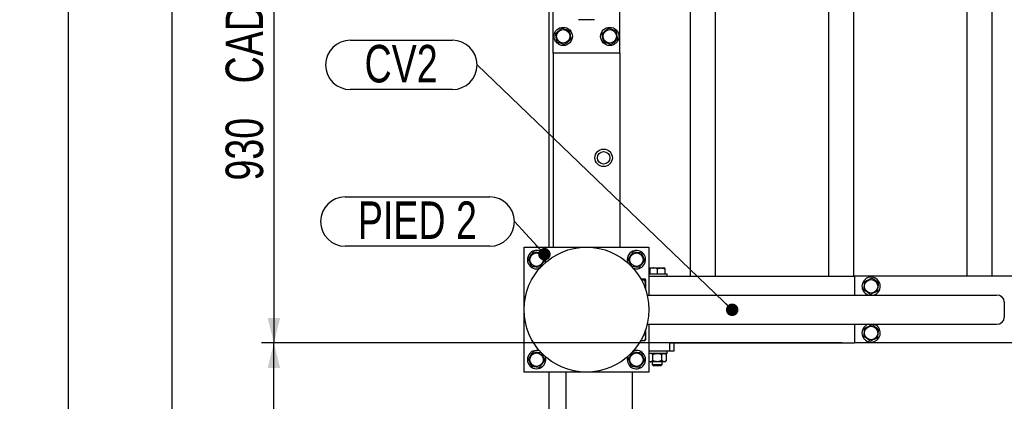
# Model space of a CAD drawing. Header units: millimetres. Extents: x 5 to 589, y 5 to 415.
# Tile 7 of 71: x 285 to 364, y 158 to 188. Entities that reach past the tile are written whole.
import ezdxf

# ---------------------------------------------------------------- set-up
doc = ezdxf.new("R2010")
doc.units = ezdxf.units.MM
doc.layers.add('COTES', color=1, linetype='Continuous')
doc.layers.add('NOTES', color=6, linetype='Continuous')
doc.layers.add('TRAIT-FORT', color=4, linetype='Continuous', lineweight=25)
doc.styles.add('SLDTEXTSTYLE0', font='TXT', dxfattribs={"width": 0.75})
doc.dimstyles.new('SLDDIMSTYLE5', dxfattribs={"dimtxt": 3, "dimasz": 2, "dimexe": 0, "dimexo": 0.0625, "dimgap": 0.75, "dimtad": 1, "dimdec": 0, "dimlfac": 15, "dimrnd": 1e-09, "dimzin": 12, "dimdsep": 46, "dimtxsty": 'SLDTEXTSTYLE0', "dimsah": 1, "dimcen": 0.09, "dimadec": 0, "dimazin": 3, "dimtfac": 1, "dimtdec": 0, "dimtofl": 0, "dimtmove": 0, "dimatfit": 3, "dimfxl": 1, "dimfrac": 2, "dimtolj": 1, "dimtzin": 12, "dimarcsym": 0})
doc.dimstyles.new('SLDDIMSTYLE6', dxfattribs={"dimtxt": 0.18, "dimasz": 1, "dimexe": 0, "dimexo": 0.0625, "dimgap": 0, "dimtad": 0, "dimtih": 1, "dimtoh": 1, "dimdec": 0, "dimrnd": 1e-09, "dimzin": 0, "dimdsep": 46, "dimtxsty": 'Standard', "dimblk1": 'DOT', "dimblk2": 'DOT', "dimsah": 1, "dimcen": 0.09, "dimadec": 0, "dimazin": 0, "dimtfac": 1, "dimtdec": 0, "dimtofl": 0, "dimtmove": 0, "dimatfit": 3, "dimldrblk": 'DOT', "dimfxl": 1, "dimfrac": 2, "dimtolj": 1, "dimtzin": 0, "dimarcsym": 0})

# ---------------------------------------------------------------- blocks, each defined once
blk = doc.blocks.new('_D_39')
at = {"layer": 'COTES', "color": 1, "transparency": 16777216}
for p, q in [((326.559, 224.227), (296.039, 224.227)), ((297.039, 48.894), (297.039, 224.227)), ((327.559, 48.894), (296.039, 48.894))]:
    blk.add_line(p, q, dxfattribs=at)
for points in [[(297.039, 224.227), (296.539, 222.227), (297.539, 222.227)], [(297.039, 48.894), (297.539, 50.894), (296.539, 50.894)]]:
    blk.add_solid(points, dxfattribs=at)
at = {"layer": 'COTES', "color": 1, "transparency": 16777216, "char_height": 3, "attachment_point": 1, "rotation": 90, "style": 'SLDTEXTSTYLE0'}
for s, insert in [('CADRE', (293.172, 134.686)), ('2630', (293.172, 124.694))]:
    blk.add_mtext(s, dxfattribs=dict(at, insert=insert))
blk = doc.blocks.new('_D_41')
at = {"layer": 'COTES', "color": 1, "transparency": 16777216}
for p, q in [((326.226, 226.227), (287.745, 226.227)), ((288.745, 47.561), (288.745, 226.227)), ((326.226, 47.561), (287.745, 47.561))]:
    blk.add_line(p, q, dxfattribs=at)
for points in [[(288.745, 226.227), (288.245, 224.227), (289.245, 224.227)], [(288.745, 47.561), (289.245, 49.561), (288.245, 49.561)]]:
    blk.add_solid(points, dxfattribs=at)
at = {"layer": 'COTES', "color": 1, "transparency": 16777216, "char_height": 3, "attachment_point": 1, "rotation": 90, "style": 'SLDTEXTSTYLE0'}
for s, insert in [('TOLE', (284.877, 137.313)), ('2680', (284.877, 127.321))]:
    blk.add_mtext(s, dxfattribs=dict(at, insert=insert))
blk = doc.blocks.new('_D_46')
at = {"layer": 'COTES', "color": 1, "transparency": 16777216}
for p, q in [((326.559, 224.227), (304.187, 224.227)), ((305.187, 224.227), (305.187, 162.227)), ((326.559, 162.227), (304.187, 162.227))]:
    blk.add_line(p, q, dxfattribs=at)
for points in [[(305.187, 224.227), (304.687, 222.227), (305.687, 222.227)], [(305.187, 162.227), (305.687, 164.227), (304.687, 164.227)]]:
    blk.add_solid(points, dxfattribs=at)
at = {"layer": 'COTES', "color": 1, "transparency": 16777216, "char_height": 3, "attachment_point": 1, "rotation": 90, "style": 'SLDTEXTSTYLE0'}
for s, insert in [('CADRE AVANT', (301.32, 182.996)), ('930', (301.32, 175.221))]:
    blk.add_mtext(s, dxfattribs=dict(at, insert=insert))
blk = doc.blocks.new('_D_47')
at = {"layer": 'COTES', "color": 1, "transparency": 16777216}
for p, q in [((350.692, 162.227), (304.187, 162.227)), ((305.187, 48.894), (305.187, 162.227)), ((327.559, 48.894), (304.187, 48.894))]:
    blk.add_line(p, q, dxfattribs=at)
for points in [[(305.187, 162.227), (304.687, 160.227), (305.687, 160.227)], [(305.187, 48.894), (305.687, 50.894), (304.687, 50.894)]]:
    blk.add_solid(points, dxfattribs=at)
at = {"layer": 'COTES', "color": 1, "transparency": 16777216, "char_height": 3, "attachment_point": 1, "rotation": 90, "style": 'SLDTEXTSTYLE0'}
for s, insert in [('CADRE ARRIERE', (301.32, 95.411)), ('1700', (301.32, 85.419))]:
    blk.add_mtext(s, dxfattribs=dict(at, insert=insert))
blk = doc.blocks.new('SW_NOTE_5')
at = {"layer": 'NOTES', "color": 0}
for p, q in [((-13.556, 1.975), (-1.975, 1.975)), ((-1.975, -1.975), (-13.556, -1.975))]:
    blk.add_line(p, q, dxfattribs=at)
for centre, start, end in [((-13.556, 0), 90, 270), ((-1.975, 0), 270, 90)]:
    blk.add_arc(centre, 1.975, start, end, dxfattribs=at)
at = {"layer": 'NOTES', "color": 0, "insert": (-7.775, 1.609), "char_height": 3, "attachment_point": 2, "style": 'SLDTEXTSTYLE0'}
blk.add_mtext('PIED 2', dxfattribs=at)
blk = doc.blocks.new('_Dot')
at = {"color": 0, "linetype": 'ByBlock', "lineweight": -2}
blk.add_line((-0.5, 0), (-1, 0), dxfattribs=at)
at = {"color": 0, "linetype": 'ByBlock', "const_width": 0.5}
blk.add_lwpolyline([(-0.25, 0, 1), (0.25, 0, 1)], format="xyb", close=True, dxfattribs=at)
blk = doc.blocks.new('SW_NOTE_17')
at = {"layer": 'NOTES', "color": 0}
for p, q in [((-10.15, 1.975), (-1.975, 1.975)), ((-1.975, -1.975), (-10.15, -1.975))]:
    blk.add_line(p, q, dxfattribs=at)
for centre, start, end in [((-10.15, 0), 90, 270), ((-1.975, 0), 270, 90)]:
    blk.add_arc(centre, 1.975, start, end, dxfattribs=at)
at = {"layer": 'NOTES', "color": 0, "insert": (-6.082, 1.599), "char_height": 3, "attachment_point": 2, "style": 'SLDTEXTSTYLE0'}
blk.add_mtext('CV2', dxfattribs=at)

msp = doc.modelspace()

# ---------------------------------------------------------------- linework, layer by layer
at = {"layer": 'NOTES', "color": 211}
msp.add_line((324.455, 171.9433), (326.8534, 169.3282), dxfattribs=at)
at = {"layer": 'TRAIT-FORT', "color": 4, "linetype": 'Continuous', "lineweight": 25}
for p, q in [((338.5589, 167.5606), (338.5589, 218.8939)), ((340.5589, 167.5606), (340.5589, 218.8939)), ((349.6422, 167.5606), (349.6422, 218.8939)), ((351.6422, 167.5606), (351.6422, 218.8939)), ((360.7255, 167.5606), (360.7255, 218.8939)), ((362.7255, 167.5606), (362.7255, 218.8939)), ((327.2255, 169.8939), (327.2255, 216.5606)), ((327.5589, 185.4272), (327.5589, 200.0939)), ((332.8922, 185.4272), (332.8922, 200.0939)), ((330.8589, 188.0939), (329.5922, 188.0939)), ((332.8922, 185.4272), (327.5589, 185.4272)), ((327.5589, 185.4272), (327.5589, 169.8939)), ((332.8922, 185.4272), (332.8922, 169.8939)), ((325.2255, 169.8939), (335.2255, 169.8939)), ((325.2255, 159.8939), (325.2255, 169.8939)), ((335.2255, 169.8939), (335.2255, 166.0606)), ((335.2922, 168.2272), (335.5922, 168.2272)), ((335.2922, 168.1737), (335.2922, 167.7272)), ((335.5922, 168.2272), (336.1922, 168.2272)), ((335.8922, 168.1737), (335.8922, 167.7272)), ((336.1922, 168.2272), (336.4922, 168.2272)), ((336.4922, 168.1737), (336.4922, 167.7272)), ((334.5732, 167.3633), (334.8919, 167.3633)), ((334.6181, 167.2825), (334.8919, 167.2825)), ((334.9589, 167.2989), (334.94, 167.3316)), ((334.9589, 167.2989), (334.9589, 166.505)), ((336.6922, 167.7272), (335.2255, 167.7272)), ((335.2255, 167.5606), (351.6922, 167.5606)), ((336.6922, 167.5606), (336.6922, 167.7272)), ((351.6922, 167.5606), (351.6922, 166.0606)), ((366.3589, 167.5606), (351.6922, 167.5606)), ((335.0875, 166.0606), (363.0695, 166.0606)), ((363.6922, 165.5272), (363.6922, 164.2606)), ((334.9589, 163.2828), (334.9589, 162.4889)), ((335.0875, 163.7272), (363.0695, 163.7272)), ((335.2255, 163.7272), (335.2255, 159.8939)), ((351.6922, 163.7272), (351.6922, 162.2272)), ((334.8307, 162.9464), (334.8919, 162.9464)), ((334.94, 162.4562), (334.9589, 162.4889)), ((334.5732, 162.4245), (334.8919, 162.4245)), ((336.8922, 162.2272), (335.2255, 162.2272)), ((336.8922, 161.5606), (336.8922, 162.2272)), ((336.8922, 162.2272), (337.2255, 162.2272)), ((337.2255, 162.2272), (351.6922, 162.2272)), ((337.2255, 162.2272), (337.2255, 161.5606)), ((366.3589, 162.2272), (351.6922, 162.2272)), ((336.8922, 161.5606), (335.2255, 161.5606)), ((335.2589, 161.3939), (335.2255, 161.3606)), ((336.6922, 161.3939), (335.2255, 161.3939)), ((335.5265, 160.8252), (335.5265, 161.2959)), ((336.2578, 160.8252), (336.2578, 161.2959)), ((336.6235, 161.2959), (336.5255, 161.3939)), ((336.6235, 160.8252), (336.6235, 161.2959)), ((336.6922, 161.3939), (336.6922, 161.5606)), ((337.2255, 161.5606), (336.8922, 161.5606)), ((335.2255, 160.7606), (335.2589, 160.7272)), ((335.3437, 160.7272), (335.2589, 160.7272)), ((335.8922, 160.7272), (335.3437, 160.7272)), ((335.4922, 160.7272), (335.4922, 160.5106)), ((335.4922, 160.5106), (335.6089, 160.3939)), ((335.4922, 160.5106), (336.2922, 160.5106)), ((336.1755, 160.3939), (335.6089, 160.3939)), ((336.4407, 160.7272), (335.8922, 160.7272)), ((336.1755, 160.3939), (336.2922, 160.5106)), ((336.2922, 160.5106), (336.2922, 160.7272)), ((336.5255, 160.7272), (336.4407, 160.7272)), ((336.5255, 160.7272), (336.6235, 160.8252)), ((335.2255, 159.8939), (325.2255, 159.8939)), ((327.2255, 152.2272), (327.2255, 159.8939)), ((328.5589, 159.8939), (328.5589, 53.2272)), ((333.8922, 159.8939), (333.8922, 154.8939))]:
    msp.add_line(p, q, dxfattribs=at)
for centre, radius in [((328.3589, 186.7606), 0.7333), ((328.3589, 186.7606), 0.5383), ((332.0922, 186.7606), 0.7333), ((332.0922, 186.7606), 0.5383), ((331.5961, 177.0459), 0.7), ((331.5961, 177.0459), 0.5), ((330.2255, 164.8939), 5), ((326.2255, 168.8939), 0.5383), ((334.2255, 168.8939), 0.5383), ((353.0255, 166.7606), 0.5383), ((353.0255, 163.0272), 0.5383), ((326.2255, 160.8939), 0.5383), ((334.2255, 160.8939), 0.5383)]:
    msp.add_circle(centre, radius, dxfattribs=at)
for centre, start, end in [((326.2255, 168.8939), 337.318261, 114.061526), ((334.2255, 168.8939), 249.687708, 114.061526), ((326.2255, 168.8939), 114.061526, 293.625072), ((334.2255, 168.8939), 114.061526, 200.312295), ((353.0255, 166.7606), 287.341443, 204.061526), ((353.0255, 166.7606), 204.061526, 252.658557), ((353.0255, 163.0272), 107.341443, 204.061526), ((353.0255, 163.0272), 204.061526, 72.658557), ((326.2255, 160.8939), 114.061526, 20.700011), ((326.2255, 160.8939), 66.9795, 114.061526), ((334.2255, 160.8939), 159.690864, 110.309134)]:
    msp.add_arc(centre, 0.7333, start, end, dxfattribs=at)
for centre, start_param, end_param in [((363.0695, 165.5272), 0, 1.5707963), ((363.0695, 164.2606), 4.712389, 6.2831853)]:
    msp.add_ellipse(centre, major_axis=(0.6227, 0), ratio=0.856456, start_param=start_param, end_param=end_param, dxfattribs=at)
for points, knots in [([(327.743, 186.9817), (327.8065, 187.0355), (327.9116, 187.1244), (328.064, 187.2535), (328.1666, 187.3403), (328.2256, 187.3902), (328.2424, 187.4045)], [0, 0, 0, 0, 0.3855495, 0.6376419, 0.8965462, 1, 1, 1, 1]), ([(327.8595, 186.3378), (327.8494, 186.3937), (327.8289, 186.5067), (327.7986, 186.6741), (327.7697, 186.8341), (327.752, 186.9322), (327.743, 186.9817)], [0, 0, 0, 0, 0.2646049, 0.5349477, 0.7653431, 1, 1, 1, 1]), ([(328.8583, 187.1834), (328.8048, 187.2026), (328.6967, 187.2414), (328.5366, 187.2988), (328.3836, 187.3538), (328.2897, 187.3875), (328.2424, 187.4045)], [0, 0, 0, 0, 0.2646049, 0.5349477, 0.7653431, 1, 1, 1, 1]), ([(328.8583, 187.1834), (328.8684, 187.1275), (328.8888, 187.0145), (328.9191, 186.8471), (328.948, 186.6871), (328.9657, 186.589), (328.9747, 186.5395)], [0, 0, 0, 0, 0.2646049, 0.5349477, 0.7653431, 1, 1, 1, 1]), ([(331.4763, 186.9817), (331.5399, 187.0355), (331.645, 187.1244), (331.7974, 187.2535), (331.8999, 187.3403), (331.9589, 187.3902), (331.9757, 187.4045)], [0, 0, 0, 0, 0.3855495, 0.6376419, 0.8965462, 1, 1, 1, 1]), ([(331.5928, 186.3378), (331.5827, 186.3937), (331.5623, 186.5067), (331.532, 186.6741), (331.503, 186.8341), (331.4853, 186.9322), (331.4763, 186.9817)], [0, 0, 0, 0, 0.2646049, 0.5349477, 0.7653431, 1, 1, 1, 1]), ([(332.5916, 187.1834), (332.5381, 187.2026), (332.4301, 187.2414), (332.27, 187.2988), (332.1169, 187.3538), (332.0231, 187.3875), (331.9757, 187.4045)], [0, 0, 0, 0, 0.2646049, 0.5349477, 0.7653431, 1, 1, 1, 1]), ([(332.5916, 187.1834), (332.6017, 187.1275), (332.6221, 187.0145), (332.6524, 186.8471), (332.6813, 186.6871), (332.6991, 186.589), (332.708, 186.5395)], [0, 0, 0, 0, 0.2646049, 0.5349477, 0.7653431, 1, 1, 1, 1]), ([(327.8595, 186.3378), (327.9129, 186.3186), (328.021, 186.2798), (328.1811, 186.2223), (328.3341, 186.1674), (328.428, 186.1337), (328.4753, 186.1167)], [0, 0, 0, 0, 0.2646049, 0.5349477, 0.7653431, 1, 1, 1, 1]), ([(328.4753, 186.1167), (328.5388, 186.1705), (328.6439, 186.2595), (328.7963, 186.3885), (328.8989, 186.4753), (328.9579, 186.5252), (328.9747, 186.5395)], [0, 0, 0, 0, 0.38554949, 0.63764185, 0.89654625, 1, 1, 1, 1]), ([(331.5928, 186.3378), (331.6462, 186.3186), (331.7543, 186.2798), (331.9144, 186.2223), (332.0675, 186.1674), (332.1613, 186.1337), (332.2086, 186.1167)], [0, 0, 0, 0, 0.2646049, 0.5349477, 0.7653431, 1, 1, 1, 1]), ([(332.2086, 186.1167), (332.2722, 186.1705), (332.3773, 186.2595), (332.5297, 186.3885), (332.6322, 186.4753), (332.6912, 186.5252), (332.708, 186.5395)], [0, 0, 0, 0, 0.38554949, 0.63764185, 0.89654625, 1, 1, 1, 1]), ([(325.5752, 168.966), (325.6245, 169.033), (325.706, 169.144), (325.8243, 169.3049), (325.9039, 169.4131), (325.9497, 169.4754), (325.9627, 169.4932)], [0, 0, 0, 0, 0.3855495, 0.6376419, 0.8965462, 1, 1, 1, 1]), ([(325.8379, 168.3667), (325.8151, 168.4187), (325.769, 168.5239), (325.7007, 168.6797), (325.6354, 168.8286), (325.5954, 168.9199), (325.5752, 168.966)], [0, 0, 0, 0, 0.2646049, 0.5349477, 0.7653431, 1, 1, 1, 1]), ([(326.6131, 169.4211), (326.5567, 169.4274), (326.4425, 169.44), (326.2735, 169.4587), (326.1118, 169.4766), (326.0127, 169.4876), (325.9627, 169.4932)], [0, 0, 0, 0, 0.2646049, 0.5349477, 0.7653431, 1, 1, 1, 1]), ([(326.4883, 168.2947), (326.5376, 168.3617), (326.6192, 168.4727), (326.7375, 168.6336), (326.817, 168.7418), (326.8628, 168.8041), (326.8759, 168.8219)], [0, 0, 0, 0, 0.3855495, 0.6376419, 0.8965462, 1, 1, 1, 1]), ([(326.6131, 169.4211), (326.6359, 169.3691), (326.682, 169.264), (326.7503, 169.1082), (326.8156, 168.9592), (326.8557, 168.8679), (326.8759, 168.8219)], [0, 0, 0, 0, 0.26460494, 0.53494775, 0.76534313, 1, 1, 1, 1]), ([(333.5752, 168.966), (333.6245, 169.033), (333.706, 169.144), (333.8243, 169.3049), (333.9039, 169.4131), (333.9497, 169.4754), (333.9627, 169.4932)], [0, 0, 0, 0, 0.3855495, 0.6376419, 0.8965462, 1, 1, 1, 1]), ([(333.8379, 168.3667), (333.8151, 168.4187), (333.769, 168.5239), (333.7007, 168.6797), (333.6354, 168.8286), (333.5954, 168.9199), (333.5752, 168.966)], [0, 0, 0, 0, 0.2646049, 0.5349477, 0.7653431, 1, 1, 1, 1]), ([(334.6131, 169.4211), (334.5567, 169.4274), (334.4425, 169.44), (334.2735, 169.4587), (334.1118, 169.4766), (334.0127, 169.4876), (333.9627, 169.4932)], [0, 0, 0, 0, 0.2646049, 0.5349477, 0.7653431, 1, 1, 1, 1]), ([(334.4883, 168.2947), (334.5376, 168.3617), (334.6192, 168.4727), (334.7375, 168.6336), (334.817, 168.7418), (334.8628, 168.8041), (334.8759, 168.8219)], [0, 0, 0, 0, 0.3855495, 0.6376419, 0.8965462, 1, 1, 1, 1]), ([(334.6131, 169.4211), (334.6359, 169.3691), (334.682, 169.264), (334.7503, 169.1082), (334.8156, 168.9592), (334.8557, 168.8679), (334.8759, 168.8219)], [0, 0, 0, 0, 0.26460494, 0.53494775, 0.76534313, 1, 1, 1, 1]), ([(325.8379, 168.3667), (325.8944, 168.3605), (326.0085, 168.3478), (326.1776, 168.3291), (326.3392, 168.3112), (326.4383, 168.3002), (326.4883, 168.2947)], [0, 0, 0, 0, 0.2646049, 0.5349477, 0.7653431, 1, 1, 1, 1]), ([(333.8379, 168.3667), (333.8944, 168.3605), (334.0085, 168.3478), (334.1776, 168.3291), (334.3392, 168.3112), (334.4383, 168.3002), (334.4883, 168.2947)], [0, 0, 0, 0, 0.2646049, 0.5349477, 0.7653431, 1, 1, 1, 1]), ([(335.5922, 168.2272), (335.5851, 168.2272), (335.5546, 168.2269), (335.5008, 168.2229), (335.4309, 168.2118), (335.3611, 168.1955), (335.3152, 168.181), (335.2922, 168.1737)], [0, 0, 0, 0, 0.07005562, 0.29981264, 0.53083129, 0.76502558, 1, 1, 1, 1]), ([(335.2922, 168.1737), (335.2922, 168.1797), (335.2922, 168.1921), (335.2922, 168.2069), (335.2922, 168.2184), (335.2922, 168.2258), (335.2922, 168.2268), (335.2922, 168.2272)], [0, 0, 0, 0, 0.1947331, 0.3943865, 0.5945898, 0.7968571, 1, 1, 1, 1]), ([(335.8922, 168.1737), (335.8767, 168.1786), (335.8316, 168.1932), (335.7582, 168.2112), (335.6734, 168.2248), (335.6187, 168.2265), (335.5922, 168.2272)], [0, 0, 0, 0, 0.1579356, 0.4611758, 0.7390202, 1, 1, 1, 1]), ([(335.8922, 168.1737), (335.9164, 168.1813), (335.9649, 168.1967), (336.0394, 168.2135), (336.1152, 168.225), (336.1665, 168.2265), (336.1922, 168.2272)], [0, 0, 0, 0, 0.24726861, 0.49536257, 0.74687401, 1, 1, 1, 1]), ([(336.1922, 168.2272), (336.1993, 168.2272), (336.2297, 168.2269), (336.2836, 168.2229), (336.3535, 168.2118), (336.4232, 168.1955), (336.4692, 168.181), (336.4922, 168.1737)], [0, 0, 0, 0, 0.0700556, 0.2998126, 0.5308313, 0.7650256, 1, 1, 1, 1]), ([(336.4922, 168.1737), (336.4922, 168.1797), (336.4922, 168.1921), (336.4922, 168.2069), (336.4922, 168.2184), (336.4922, 168.2258), (336.4922, 168.2268), (336.4922, 168.2272)], [0, 0, 0, 0, 0.1947331, 0.3943865, 0.5945898, 0.7968571, 1, 1, 1, 1]), ([(334.8919, 167.2825), (334.9121, 167.2928), (334.9456, 167.3098), (334.9425, 167.3345), (334.9193, 167.351), (334.898, 167.3606), (334.8919, 167.3633)], [0, 0, 0, 0, 0.3855495, 0.6376419, 0.8965462, 1, 1, 1, 1]), ([(334.8919, 166.6798), (334.9065, 166.7321), (334.9361, 166.8379), (334.9469, 166.9945), (334.931, 167.1443), (334.905, 167.2362), (334.8919, 167.2825)], [0, 0, 0, 0, 0.2646049, 0.5349477, 0.7653431, 1, 1, 1, 1]), ([(352.4983, 167.1482), (352.5503, 167.171), (352.6555, 167.2171), (352.8113, 167.2854), (352.9602, 167.3507), (353.0515, 167.3907), (353.0976, 167.4109)], [0, 0, 0, 0, 0.26460494, 0.53494775, 0.76534313, 1, 1, 1, 1]), ([(353.6248, 167.0234), (353.5577, 167.0727), (353.4468, 167.1542), (353.2859, 167.2725), (353.1776, 167.3521), (353.1153, 167.3979), (353.0976, 167.4109)], [0, 0, 0, 0, 0.3855495, 0.6376419, 0.8965462, 1, 1, 1, 1]), ([(352.4983, 167.1482), (352.4921, 167.0917), (352.4794, 166.9776), (352.4607, 166.8085), (352.4428, 166.6469), (352.4318, 166.5478), (352.4263, 166.4978)], [0, 0, 0, 0, 0.2646049, 0.5349477, 0.7653431, 1, 1, 1, 1]), ([(352.9535, 166.1102), (352.8864, 166.1595), (352.7755, 166.2411), (352.6146, 166.3594), (352.5063, 166.439), (352.444, 166.4847), (352.4263, 166.4978)], [0, 0, 0, 0, 0.3855495, 0.6376419, 0.8965462, 1, 1, 1, 1]), ([(353.5527, 166.373), (353.559, 166.4295), (353.5716, 166.5436), (353.5903, 166.7126), (353.6083, 166.8743), (353.6192, 166.9734), (353.6248, 167.0234)], [0, 0, 0, 0, 0.2646049, 0.5349477, 0.7653431, 1, 1, 1, 1]), ([(353.5527, 166.373), (353.5007, 166.3502), (353.3956, 166.3041), (353.2398, 166.2358), (353.0908, 166.1705), (352.9995, 166.1304), (352.9535, 166.1102)], [0, 0, 0, 0, 0.2646049, 0.5349477, 0.7653431, 1, 1, 1, 1]), ([(334.8919, 162.9464), (334.9069, 162.9988), (334.9373, 163.1044), (334.9405, 163.2136), (334.9422, 163.2687)], [0, 0, 0, 0, 0.4954181, 1, 1, 1, 1]), ([(352.4983, 163.4148), (352.4921, 163.3584), (352.4794, 163.2443), (352.4607, 163.0752), (352.4428, 162.9136), (352.4318, 162.8145), (352.4263, 162.7645)], [0, 0, 0, 0, 0.2646049, 0.5349477, 0.7653431, 1, 1, 1, 1]), ([(352.4983, 163.4148), (352.5503, 163.4376), (352.6555, 163.4837), (352.8113, 163.5521), (352.9602, 163.6174), (353.0515, 163.6574), (353.0976, 163.6776)], [0, 0, 0, 0, 0.26460494, 0.53494775, 0.76534313, 1, 1, 1, 1]), ([(353.6248, 163.29), (353.5577, 163.3393), (353.4468, 163.4209), (353.2859, 163.5392), (353.1776, 163.6188), (353.1153, 163.6645), (353.0976, 163.6776)], [0, 0, 0, 0, 0.3855495, 0.6376419, 0.8965462, 1, 1, 1, 1]), ([(353.5527, 162.6397), (353.559, 162.6961), (353.5716, 162.8102), (353.5903, 162.9793), (353.6083, 163.1409), (353.6192, 163.24), (353.6248, 163.29)], [0, 0, 0, 0, 0.2646049, 0.5349477, 0.7653431, 1, 1, 1, 1]), ([(334.8919, 162.9464), (334.9065, 162.9011), (334.9361, 162.8096), (334.9469, 162.6739), (334.931, 162.5442), (334.905, 162.4646), (334.8919, 162.4245)], [0, 0, 0, 0, 0.26460494, 0.53494775, 0.76534313, 1, 1, 1, 1]), ([(352.9535, 162.3769), (352.8864, 162.4262), (352.7755, 162.5078), (352.6146, 162.6261), (352.5063, 162.7056), (352.444, 162.7514), (352.4263, 162.7645)], [0, 0, 0, 0, 0.3855495, 0.6376419, 0.8965462, 1, 1, 1, 1]), ([(353.5527, 162.6397), (353.5007, 162.6169), (353.3956, 162.5708), (353.2398, 162.5024), (353.0908, 162.4371), (352.9995, 162.3971), (352.9535, 162.3769)], [0, 0, 0, 0, 0.2646049, 0.5349477, 0.7653431, 1, 1, 1, 1]), ([(334.8919, 162.4245), (334.9159, 162.4348), (334.9404, 162.4453), (334.9396, 162.456), (334.9395, 162.4563)], [0, 0, 0, 0, 0.9774919, 1, 1, 1, 1]), ([(325.5752, 160.966), (325.6245, 161.033), (325.706, 161.144), (325.8243, 161.3049), (325.9039, 161.4131), (325.9497, 161.4754), (325.9627, 161.4932)], [0, 0, 0, 0, 0.3855495, 0.6376419, 0.8965462, 1, 1, 1, 1]), ([(325.8379, 160.3667), (325.8151, 160.4187), (325.769, 160.5239), (325.7007, 160.6797), (325.6354, 160.8286), (325.5954, 160.9199), (325.5752, 160.966)], [0, 0, 0, 0, 0.2646049, 0.5349477, 0.7653431, 1, 1, 1, 1]), ([(326.6131, 161.4211), (326.5567, 161.4274), (326.4425, 161.44), (326.2735, 161.4587), (326.1118, 161.4766), (326.0127, 161.4876), (325.9627, 161.4932)], [0, 0, 0, 0, 0.2646049, 0.5349477, 0.7653431, 1, 1, 1, 1]), ([(326.6131, 161.4211), (326.6359, 161.3691), (326.682, 161.264), (326.7503, 161.1082), (326.8156, 160.9592), (326.8557, 160.8679), (326.8759, 160.8219)], [0, 0, 0, 0, 0.26460494, 0.53494775, 0.76534313, 1, 1, 1, 1]), ([(333.5752, 160.966), (333.6245, 161.033), (333.706, 161.144), (333.8243, 161.3049), (333.9039, 161.4131), (333.9497, 161.4754), (333.9627, 161.4932)], [0, 0, 0, 0, 0.3855495, 0.6376419, 0.8965462, 1, 1, 1, 1]), ([(333.8379, 160.3667), (333.8151, 160.4187), (333.769, 160.5239), (333.7007, 160.6797), (333.6354, 160.8286), (333.5954, 160.9199), (333.5752, 160.966)], [0, 0, 0, 0, 0.2646049, 0.5349477, 0.7653431, 1, 1, 1, 1]), ([(334.6131, 161.4211), (334.5567, 161.4274), (334.4425, 161.44), (334.2735, 161.4587), (334.1118, 161.4766), (334.0127, 161.4876), (333.9627, 161.4932)], [0, 0, 0, 0, 0.2646049, 0.5349477, 0.7653431, 1, 1, 1, 1]), ([(334.6131, 161.4211), (334.6359, 161.3691), (334.682, 161.264), (334.7503, 161.1082), (334.8156, 160.9592), (334.8557, 160.8679), (334.8759, 160.8219)], [0, 0, 0, 0, 0.26460494, 0.53494775, 0.76534313, 1, 1, 1, 1]), ([(335.3437, 161.3939), (335.3113, 161.3903), (335.2704, 161.3858), (335.2332, 161.3541), (335.2255, 161.3475)], [0, 0, 0, 0, 0.793961, 1, 1, 1, 1]), ([(335.5265, 161.2959), (335.5015, 161.3188), (335.4506, 161.3654), (335.3874, 161.3919), (335.3514, 161.3936), (335.3437, 161.3939)], [0, 0, 0, 0, 0.4323851, 0.8795539, 1, 1, 1, 1]), ([(335.5265, 161.2959), (335.5694, 161.3157), (335.6481, 161.352), (335.7714, 161.3869), (335.8516, 161.3916), (335.8922, 161.3939)], [0, 0, 0, 0, 0.3704571, 0.6810182, 1, 1, 1, 1]), ([(335.8922, 161.3939), (335.8983, 161.3939), (335.9491, 161.3934), (336.046, 161.3796), (336.1616, 161.3417), (336.2306, 161.3089), (336.2578, 161.2959)], [0, 0, 0, 0, 0.0483686, 0.3993299, 0.7629647, 1, 1, 1, 1]), ([(336.2578, 161.2959), (336.2829, 161.3188), (336.3338, 161.3654), (336.3969, 161.3919), (336.433, 161.3936), (336.4407, 161.3939)], [0, 0, 0, 0, 0.4323851, 0.8795539, 1, 1, 1, 1]), ([(336.4407, 161.3939), (336.4728, 161.3883), (336.5367, 161.377), (336.5947, 161.3228), (336.6235, 161.2959)], [0, 0, 0, 0, 0.504, 1, 1, 1, 1]), ([(325.8379, 160.3667), (325.8944, 160.3605), (326.0085, 160.3478), (326.1776, 160.3291), (326.3392, 160.3112), (326.4383, 160.3002), (326.4883, 160.2947)], [0, 0, 0, 0, 0.2646049, 0.5349477, 0.7653431, 1, 1, 1, 1]), ([(326.4883, 160.2947), (326.5376, 160.3617), (326.6192, 160.4727), (326.7375, 160.6336), (326.817, 160.7418), (326.8628, 160.8041), (326.8759, 160.8219)], [0, 0, 0, 0, 0.3855495, 0.6376419, 0.8965462, 1, 1, 1, 1]), ([(333.8379, 160.3667), (333.8944, 160.3605), (334.0085, 160.3478), (334.1776, 160.3291), (334.3392, 160.3112), (334.4383, 160.3002), (334.4883, 160.2947)], [0, 0, 0, 0, 0.2646049, 0.5349477, 0.7653431, 1, 1, 1, 1]), ([(334.4883, 160.2947), (334.5376, 160.3617), (334.6192, 160.4727), (334.7375, 160.6336), (334.817, 160.7418), (334.8628, 160.8041), (334.8759, 160.8219)], [0, 0, 0, 0, 0.3855495, 0.6376419, 0.8965462, 1, 1, 1, 1]), ([(335.2255, 160.7718), (335.2294, 160.7685), (335.2594, 160.7429), (335.3, 160.7295), (335.3361, 160.7277), (335.3437, 160.7272)], [0, 0, 0, 0, 0.10364595, 0.80979652, 1, 1, 1, 1]), ([(335.3437, 160.7272), (335.3759, 160.7329), (335.4397, 160.7442), (335.4977, 160.7983), (335.5265, 160.8252)], [0, 0, 0, 0, 0.504, 1, 1, 1, 1]), ([(335.8922, 160.7272), (335.8527, 160.7295), (335.7726, 160.734), (335.6491, 160.7687), (335.5694, 160.8055), (335.5265, 160.8252)], [0, 0, 0, 0, 0.3099902, 0.6295459, 1, 1, 1, 1]), ([(336.2578, 160.8252), (336.2306, 160.8123), (336.1629, 160.7801), (336.0475, 160.7419), (335.9506, 160.7278), (335.8983, 160.7273), (335.8922, 160.7272)], [0, 0, 0, 0, 0.2370392, 0.5890192, 0.9516306, 1, 1, 1, 1]), ([(336.4407, 160.7272), (336.4085, 160.7329), (336.3447, 160.7442), (336.2866, 160.7983), (336.2578, 160.8252)], [0, 0, 0, 0, 0.504, 1, 1, 1, 1]), ([(336.6235, 160.8252), (336.5985, 160.8023), (336.5475, 160.7558), (336.4844, 160.7293), (336.4483, 160.7276), (336.4407, 160.7272)], [0, 0, 0, 0, 0.4323851, 0.8795539, 1, 1, 1, 1])]:
    msp.add_open_spline(points, degree=3, knots=knots, dxfattribs=at)

# ---------------------------------------------------------------- block references
at = {"rotation": 312.5235247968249}
msp.add_blockref('_Dot', (326.8534, 169.3282, -26.1667), dxfattribs=at)
at = {"layer": 'NOTES', "color": 211}
for name, p in [('SW_NOTE_17', (321.4578, 184.4774)), ('SW_NOTE_5', (324.455, 171.9433))]:
    msp.add_blockref(name, p, dxfattribs=at)

# ---------------------------------------------------------------- dimensions: what is measured, and where the dimension line sits
at = {"layer": 'COTES', "color": 1}
for base, p1, p2, text, picture, middle in [((288.7447, 226.2272), (327.2255, 47.5606), (327.2255, 226.2272), '<> TOLE', '_D_41', (288.7447, 136.8939)), ((297.0394, 224.2272), (328.5589, 48.8939), (327.5589, 224.2272), '<> CADRE', '_D_39', (297.0394, 136.5606)), ((305.1871, 162.2272), (327.5589, 224.2272), (327.5589, 162.2272), '<> CADRE AVANT', '_D_46', (305.1871, 193.2272)), ((305.1871, 162.2272), (328.5589, 48.8939), (351.6922, 162.2272), '<> CADRE ARRIERE', '_D_47', (305.1871, 105.5606))]:
    dim = msp.add_linear_dim(base=base, p1=p1, p2=p2, angle=90, text=text, dimstyle='SLDDIMSTYLE5', dxfattribs=at)
    dim.commit()
    dim.dimension.update_dxf_attribs({"geometry": picture, "text_midpoint": middle, "dimtype": 160})

# ---------------------------------------------------------------- leaders
at = {"layer": 'NOTES', "color": 211}
msp.add_leader([(341.8951, 164.8812), (321.4578, 184.4774)], dimstyle='SLDDIMSTYLE6', dxfattribs=at)

doc.saveas('drawing.dxf')
